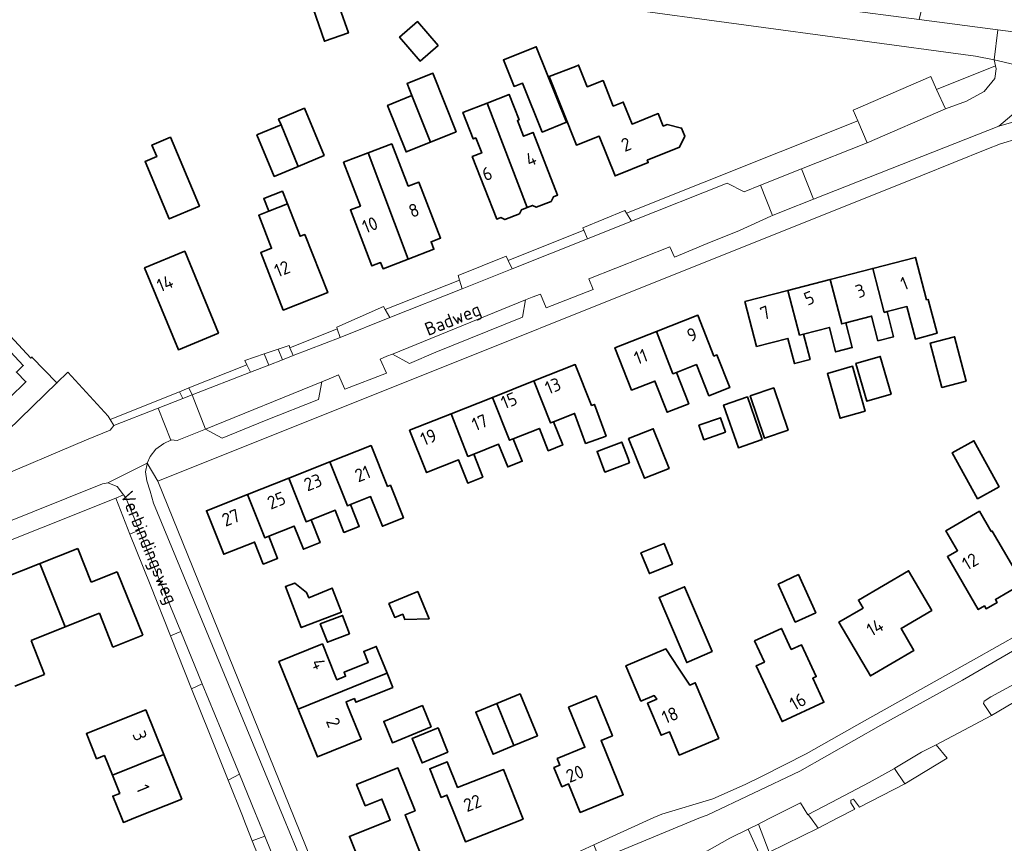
# Model space of a CAD drawing. Header units: metres. Extents: x 244832 to 245816, y 594581 to 595225.
# Tile 27 of 34: x 245302 to 245437, y 594996 to 595109. Entities that reach past the tile are written whole.
import ezdxf
from ezdxf.enums import TextEntityAlignment as Align

# ---------------------------------------------------------------- set-up
doc = ezdxf.new("R2010")
doc.units = ezdxf.units.M
for name, color, linetype, lineweight in [('B-XX-GR-BOS_LOOF-GV', 40, 'Continuous', 13), ('B-XX-GR-GROENVOORZIENING-GV', 80, 'Continuous', 18), ('B-XX-OG-BEBOUWING-GV', 7, 'Continuous', 35), ('B-XX-OG-BEBOUWING-T18', 10, 'Continuous', 18), ('B-XX-OG-TERREIN_ERF-GV', 7, 'Continuous', 18), ('B-XX-OG-TOPOGRAFIE-T18', 10, 'Continuous', 18), ('B-XX-VH-VERHARDING_GESLOTEN-GV', 252, 'Continuous', 18), ('B-XX-VH-VERHARDING_OPEN-GV', 252, 'Continuous', 18), ('N-WE-KG-NIEUWE_BOUWEN-G', 7, 'Continuous', 35)]:
    doc.layers.add(name, color=color, linetype=linetype, lineweight=lineweight)
doc.styles.add('NLCS-ISO-M-T18', font='NLCS-ISO.ttf', dxfattribs={"height": 1.8})

msp = doc.modelspace()

# ---------------------------------------------------------------- linework, layer by layer
at = {"layer": 'B-XX-GR-BOS_LOOF-GV', "color": 252}
msp.add_lwpolyline([(245476.02, 595121.53), (245476.22, 595122.55), (245475.14, 595122.66), (245429.36, 595127.3), (245425.01, 595109.05), (245435.8, 595107.65), (245439.6, 595107.16), (245462.65, 595104.71), (245467.2, 595104.09), (245474.34, 595106.21)], close=True, dxfattribs=at)
at = {"layer": 'B-XX-GR-GROENVOORZIENING-GV', "color": 252}
for points in [[(245435.57, 595102.34), (245435.47, 595102.74), (245427.41, 595099.52), (245428.62, 595096.88), (245431.5, 595097.93), (245433.93, 595099.23), (245435.39, 595101.02)], [(245417.94, 595092.23), (245416.65, 595095.22), (245385.06, 595082.59), (245385.72, 595081.49), (245398.78, 595086.69), (245401.14, 595085.54), (245403.37, 595086.43), (245408.95, 595088.65)], [(245379.73, 595079.1), (245379.24, 595080.27), (245368.88, 595076.13), (245369.43, 595075)], [(245362.59, 595072.27), (245362.24, 595073.47), (245352.1, 595069.43), (245352.71, 595068.34)], [(245345.93, 595065.63), (245345.54, 595066.81), (245339.06, 595064.22), (245339.51, 595063.14)], [(245338.07, 595062.58), (245337.44, 595064.01), (245335.56, 595063.37), (245336.2, 595061.85)], [(245333.67, 595060.87), (245333.19, 595061.88), (245325.26, 595058.72), (245325.71, 595057.77)], [(245324.44, 595057.28), (245323.96, 595058.2), (245314.49, 595054.42), (245315.02, 595053.61), (245321.05, 595055.96)], [(245318.46, 595039.29), (245317.21, 595038.76), (245319.97, 595031.85), (245322.75, 595024.86), (245324.15, 595025.43), (245321.35, 595032.27)], [(245443.72, 595019.43), (245442.7, 595020.92), (245438.58, 595018.58), (245434.84, 595016.5), (245433.92, 595015.9), (245433.84, 595015.58), (245434.89, 595013.95), (245443.92, 595019.28)], [(245327.08, 595018.31), (245325.64, 595017.61), (245328.08, 595011.48), (245330.61, 595005.12), (245332.16, 595005.93), (245329.67, 595011.99)], [(245428.84, 595008.11), (245427.34, 595009.96), (245425.37, 595008.93), (245421.7, 595006.75), (245421.65, 595006.72), (245423.08, 595004.64)], [(245409.83, 595000.4), (245408.83, 595002.01), (245404.82, 595000), (245403.49, 594999.33), (245403.08, 594999.13), (245404.52, 594995.27), (245411.22, 594998.58), (245410.19, 595000), (245409.88, 595000.42)], [(245403.37, 594994.7), (245401.69, 594998.44), (245399.15, 594997.18), (245396.02, 594995.4), (245394.84, 594994.45), (245394.34, 594993.42), (245396.23, 594988.36), (245396.5, 594989.32), (245396.98, 594990.49), (245397.69, 594991.42), (245399.04, 594992.5)], [(245337.39, 594993.19), (245335.62, 594997.49), (245333.92, 594996.84), (245335.62, 594992.56), (245336.74, 594989.74), (245338.55, 594990.36)]]:
    msp.add_lwpolyline(points, close=True, dxfattribs=at)
msp.add_lwpolyline([(245438.28, 595096.49), (245435.92, 595094.5), (245437.97, 595095.08)], dxfattribs=at)
at = {"layer": 'B-XX-OG-BEBOUWING-GV', "color": 252}
for points in [[(245345.83, 595110.7), (245344.21, 595111.24), (245342.23, 595110.56), (245343.78, 595106.09), (245347.05, 595107.23)], [(245359.33, 595105.53), (245356.49, 595108.79), (245354.04, 595106.65), (245356.88, 595103.39)], [(245376.86, 595095.02), (245372.71, 595105.34), (245368.23, 595103.54), (245369.68, 595099.93), (245370.83, 595100.39), (245373.53, 595093.69)], [(245379.68, 595099.86), (245378.5, 595102.84), (245378.07, 595102.67), (245374.49, 595101.27), (245378.21, 595091.9), (245381.3, 595093.14), (245383.49, 595087.69), (245388.01, 595089.51), (245387.88, 595089.84), (245392.31, 595091.62), (245393, 595093.14), (245392.57, 595094.23), (245390.59, 595094.72), (245390.07, 595094.51), (245389.38, 595096.21), (245385.82, 595094.78), (245384.61, 595097.78), (245383.23, 595097.23), (245381.85, 595100.72)], [(245361.8, 595093.7), (245358.61, 595101.72), (245355.07, 595100.31), (245355.73, 595098.67), (245358.27, 595092.29)], [(245358.27, 595092.29), (245355.73, 595098.67), (245352.41, 595097.34), (245354.94, 595090.97)], [(245370.37, 595095.36), (245369, 595098.84), (245366, 595097.66), (245371.47, 595083.38), (245372.2, 595083.67), (245372.71, 595083.41), (245374.75, 595084.22), (245375.07, 595084.86), (245375.64, 595085.08), (245372.28, 595093.63), (245370.98, 595093.12), (245370.14, 595095.26)], [(245343.75, 595090.48), (245341.05, 595096.94), (245337.52, 595095.46), (245337.85, 595094.66), (245340.21, 595089)], [(245371.47, 595083.38), (245366, 595097.66), (245362.7, 595096.37), (245364.12, 595092.76), (245364.46, 595092.9), (245365.27, 595090.83), (245363.98, 595090.33), (245367.33, 595081.79), (245367.87, 595082), (245368.41, 595081.72), (245370.42, 595082.51), (245370.7, 595083.08)], [(245340.21, 595089), (245337.85, 595094.66), (245334.56, 595093.29), (245336.93, 595087.63)], [(245326.72, 595083.55), (245322.75, 595092.99), (245320.21, 595091.92), (245320.88, 595090.34), (245319.27, 595089.66), (245322.58, 595081.81)], [(245355.2, 595086.28), (245352.97, 595092.08), (245349.75, 595090.84), (245355.23, 595076.32), (245358.74, 595077.67), (245358.34, 595078.69), (245359.64, 595079.19), (245356.69, 595086.84)], [(245355.23, 595076.32), (245349.75, 595090.84), (245346.4, 595089.56), (245348.7, 595083.58), (245347.32, 595083.05), (245350.26, 595075.4), (245351.46, 595075.86), (245351.79, 595075)], [(245336.17, 595082.87), (245338.72, 595083.87), (245338.04, 595085.6), (245335.49, 595084.59)], [(245341.11, 595079.71), (245340.46, 595079.46), (245338.72, 595083.87), (245336.17, 595082.87), (245334.8, 595082.33), (245336.57, 595077.82), (245335.07, 595077.23), (245338.16, 595069.37), (245344.24, 595071.75)], [(245329.33, 595066.21), (245324.7, 595077.39), (245319.21, 595075.12), (245323.84, 595063.94)], [(245426.04, 595070.75), (245424.53, 595076.57), (245418.7, 595075.06), (245420.26, 595069.05), (245420.64, 595069.15), (245423.35, 595069.85), (245424.52, 595065.41), (245427.48, 595066.19), (245426.26, 595070.81)], [(245420.26, 595069.05), (245418.7, 595075.06), (245412.88, 595073.55), (245414.45, 595067.48), (245414.99, 595067.62), (245418.52, 595068.54), (245419.4, 595065.16), (245421.53, 595065.71), (245420.64, 595069.15)], [(245414.45, 595067.48), (245412.88, 595073.55), (245407.1, 595072.05), (245408.69, 595065.94), (245409.23, 595066.08), (245412.76, 595066.99), (245413.62, 595063.65), (245415.88, 595064.23), (245414.99, 595067.62)], [(245408.69, 595065.94), (245407.1, 595072.05), (245401.22, 595070.53), (245402.82, 595064.39), (245407.1, 595065.49), (245407.99, 595062.06), (245410.13, 595062.61), (245409.23, 595066.08)], [(245396.99, 595063.07), (245394.8, 595068.65), (245389.13, 595066.43), (245391.39, 595060.66), (245391.88, 595060.85), (245394.61, 595061.92), (245396.3, 595057.65), (245399.16, 595058.78), (245397.41, 595063.23)], [(245389.13, 595066.43), (245383.47, 595064.21), (245385.74, 595058.43), (245388.92, 595059.67), (245390.6, 595055.41), (245393.56, 595056.57), (245391.88, 595060.85), (245391.39, 595060.66)], [(245431.46, 595059.67), (245429.86, 595065.72), (245426.55, 595064.85), (245428.14, 595058.79)], [(245421.22, 595057.86), (245419.71, 595063.03), (245416.4, 595062.07), (245417.9, 595056.9)], [(245380.27, 595056.34), (245378.04, 595061.92), (245372.39, 595059.68), (245374.67, 595053.94), (245375.08, 595054.1), (245377.95, 595055.24), (245379.46, 595051.13), (245382.25, 595052.15), (245380.67, 595056.48)], [(245417.66, 595055.53), (245415.93, 595061.68), (245412.49, 595060.71), (245414.22, 595054.57)], [(245374.67, 595053.94), (245372.39, 595059.68), (245366.73, 595057.43), (245369.06, 595051.57), (245369.58, 595051.78), (245373.14, 595053.19), (245374.36, 595050.14), (245376.34, 595050.93), (245375.08, 595054.1)], [(245369.06, 595051.57), (245366.73, 595057.43), (245361.08, 595055.18), (245363.39, 595049.36), (245364.18, 595049.68), (245367.58, 595051.03), (245368.82, 595047.92), (245370.81, 595048.71), (245369.58, 595051.78)], [(245403.57, 595051.69), (245401.57, 595057.49), (245398.32, 595056.37), (245400.33, 595050.56)], [(245407.13, 595052.94), (245405.17, 595058.72), (245401.95, 595057.63), (245403.91, 595051.84)], [(245363.39, 595049.36), (245361.08, 595055.18), (245355.42, 595052.93), (245357.73, 595047.15), (245362.11, 595048.89), (245363.37, 595045.73), (245365.42, 595046.54), (245364.18, 595049.68)], [(245398.56, 595052.67), (245397.87, 595054.64), (245394.94, 595053.62), (245395.63, 595051.65)], [(245390.87, 595047.71), (245388.7, 595053.15), (245385.34, 595051.81), (245387.51, 595046.37)], [(245352.39, 595045.26), (245350.16, 595050.85), (245344.54, 595048.63), (245346.91, 595042.62), (245347.35, 595042.79), (245350.08, 595043.87), (245351.7, 595039.82), (245354.56, 595040.96), (245352.79, 595045.42)], [(245385.48, 595048.51), (245385.26, 595049.06), (245384.39, 595051.33), (245382.24, 595050.5), (245381.03, 595050.04), (245382.11, 595047.22)], [(245435.96, 595045.22), (245432.5, 595051.5), (245429.55, 595049.87), (245433.01, 595043.59)], [(245346.91, 595042.62), (245344.54, 595048.63), (245338.91, 595046.4), (245341.27, 595040.43), (245341.95, 595040.7), (245345.25, 595042.01), (245346.45, 595038.99), (245348.53, 595039.81), (245347.35, 595042.79)], [(245341.27, 595040.43), (245338.91, 595046.4), (245333.29, 595044.18), (245335.63, 595038.25), (245336.17, 595038.46), (245339.64, 595039.84), (245340.9, 595036.68), (245343.18, 595037.59), (245341.95, 595040.7)], [(245335.63, 595038.25), (245333.29, 595044.18), (245327.66, 595041.95), (245330.03, 595036), (245334.23, 595037.65), (245335.42, 595034.65), (245337.38, 595035.43), (245336.17, 595038.46)], [(245434.88, 595039.09), (245433.27, 595041.87), (245428.69, 595039.2), (245430.27, 595036.47), (245428.9, 595035.67), (245433.11, 595028.44), (245433.95, 595028.93), (245434.18, 595028.54), (245435.67, 595029.4), (245435.44, 595029.8), (245439.19, 595031.99), (245435.01, 595039.17)], [(245391.34, 595034.66), (245390.18, 595037.48), (245387.01, 595036.17), (245388.17, 595033.35)], [(245410.9, 595027.99), (245408.54, 595033.21), (245405.77, 595031.89), (245408.11, 595026.72)], [(245426.76, 595028.29), (245423.59, 595033.73), (245416.74, 595029.73), (245417.37, 595028.64), (245414.07, 595026.72), (245418.36, 595019.37), (245424.29, 595022.84), (245422.55, 595025.83)], [(245341.33, 595030.77), (245339.73, 595032.06), (245338.46, 595031.58), (245340.61, 595025.97), (245346.09, 595028.06), (245344.83, 595031.37), (245341.63, 595030.06)], [(245358.08, 595027.17), (245356.52, 595030.89), (245352.6, 595029.25), (245353.39, 595027.36), (245354.49, 595027.8), (245354.78, 595027.07)], [(245396.77, 595022.69), (245392.98, 595031.56), (245389.49, 595030.07), (245393.27, 595021.2)], [(245347.22, 595025.11), (245346.25, 595027.64), (245343.22, 595026.48), (245344.19, 595023.96)], [(245407.54, 595022.99), (245406.21, 595025.85), (245402.55, 595024.16), (245403.89, 595021.26), (245402.78, 595020.75), (245406.31, 595013.13), (245412.02, 595015.78), (245410.5, 595019.06), (245410.96, 595019.28), (245408.94, 595023.64)], [(245345.26, 595019.4), (245343.5, 595023.74), (245337.56, 595021.36), (245340.2, 595014.83), (245350.64, 595019.05), (245352.33, 595019.74), (245350.85, 595023.4), (245349.16, 595022.72), (245349.77, 595021.21), (245346.46, 595019.88), (245346.68, 595019.33), (245345.48, 595018.85)], [(245392.15, 595020.45), (245390.43, 595023.07), (245384.97, 595020.77), (245387.02, 595015.92), (245388.81, 595016.68), (245389.18, 595016.17), (245387.93, 595015.64), (245389.78, 595011.27), (245390.9, 595011.74), (245392.25, 595008.55), (245397.65, 595010.83), (245394.43, 595018.44), (245393.68, 595018.12)], [(245353.12, 595017.79), (245352.33, 595019.74), (245350.64, 595019.05), (245340.2, 595014.83), (245342.84, 595008.31), (245348.8, 595010.71), (245346.94, 595015.3), (245346.73, 595015.81), (245347.88, 595016.27), (245348.09, 595015.76), (245351.43, 595017.11)], [(245372.87, 595011.16), (245370.5, 595016.91), (245367.32, 595015.59), (245369.66, 595009.84)], [(245383.14, 595011.18), (245380.9, 595016.63), (245377.13, 595015.08), (245379.37, 595009.62), (245375.59, 595008.07), (245375.96, 595007.18), (245375.14, 595006.84), (245376.22, 595004.22), (245377.14, 595004.6), (245378.74, 595000.71), (245384.61, 595003.12), (245381.57, 595010.53)], [(245321.82, 595008.62), (245319.36, 595014.73), (245311.27, 595011.5), (245312.66, 595008.06), (245313.73, 595008.48), (245314.81, 595005.79)], [(245358.37, 595012.41), (245357.17, 595015.32), (245351.88, 595013.16), (245353.07, 595010.24)], [(245369.66, 595009.84), (245367.32, 595015.59), (245364.45, 595014.42), (245366.81, 595008.67)], [(245360.66, 595008.93), (245359.31, 595012.26), (245355.76, 595010.81), (245357.11, 595007.49)], [(245324.28, 595002.51), (245321.82, 595008.62), (245314.81, 595005.79), (245315.81, 595003.32), (245314.87, 595002.94), (245316.05, 595000), (245316.32, 594999.34), (245317.98, 595000)], [(245356.17, 595000.92), (245353.81, 595006.8), (245348.18, 595004.55), (245349.36, 595001.63), (245351.63, 595002.53), (245352.64, 595000), (245352.78, 594999.66), (245347.2, 594997.43), (245349.71, 594991.14), (245357.29, 594994.16), (245354.95, 595000), (245354.8, 595000.37)], [(245361.94, 595004.1), (245360.55, 595007.62), (245358.17, 595006.69), (245359.71, 595002.76), (245360.52, 595003.08), (245361.73, 595000), (245363.03, 594996.71), (245370.92, 594999.81), (245370.84, 595000), (245368.26, 595006.58)]]:
    msp.add_lwpolyline(points, close=True, dxfattribs=at)
for points in [[(245300.51, 595052.91), (245307.24, 595059.42), (245303.82, 595062.95), (245303.67, 595062.81), (245290.65, 595076.8)], [(245289.58, 595075.84), (245302.63, 595061.81), (245301.7, 595060.9), (245302.99, 595059.56), (245300.75, 595057.39)]]:
    msp.add_lwpolyline(points, dxfattribs=at)
at = {"layer": 'B-XX-OG-TERREIN_ERF-GV', "color": 252}
for points in [[(245342.23, 595110.56), (245344.21, 595111.24), (245345.83, 595110.7), (245347.05, 595107.23), (245343.78, 595106.09)], [(245356.49, 595108.79), (245359.33, 595105.53), (245356.88, 595103.39), (245354.04, 595106.65)], [(245368.23, 595103.54), (245372.71, 595105.34), (245376.86, 595095.02), (245373.53, 595093.69), (245370.83, 595100.39), (245369.68, 595099.93)], [(245378.5, 595102.84), (245379.68, 595099.86), (245381.85, 595100.72), (245383.23, 595097.23), (245384.61, 595097.78), (245385.82, 595094.78), (245389.38, 595096.21), (245390.07, 595094.51), (245390.59, 595094.72), (245392.57, 595094.23), (245393, 595093.14), (245392.31, 595091.62), (245387.88, 595089.84), (245388.01, 595089.51), (245383.49, 595087.69), (245381.3, 595093.14), (245378.21, 595091.9), (245374.49, 595101.27), (245378.07, 595102.67)], [(245352.41, 595097.34), (245355.73, 595098.67), (245355.07, 595100.31), (245358.61, 595101.72), (245361.8, 595093.7), (245358.27, 595092.29), (245354.94, 595090.97)], [(245365.27, 595090.83), (245364.46, 595092.9), (245364.12, 595092.76), (245362.7, 595096.37), (245366, 595097.66), (245369, 595098.84), (245370.37, 595095.36), (245370.14, 595095.26), (245370.98, 595093.12), (245372.28, 595093.63), (245375.64, 595085.08), (245375.07, 595084.86), (245374.75, 595084.22), (245372.71, 595083.41), (245372.2, 595083.67), (245371.47, 595083.38), (245370.7, 595083.08), (245370.42, 595082.51), (245368.41, 595081.72), (245367.87, 595082), (245367.33, 595081.79), (245363.98, 595090.33)], [(245337.85, 595094.66), (245337.52, 595095.46), (245341.05, 595096.94), (245343.75, 595090.48), (245340.21, 595089), (245336.93, 595087.63), (245334.56, 595093.29)], [(245326.72, 595083.55), (245322.58, 595081.81), (245319.27, 595089.66), (245320.88, 595090.34), (245320.21, 595091.92), (245322.75, 595092.99)], [(245347.32, 595083.05), (245348.7, 595083.58), (245346.4, 595089.56), (245349.75, 595090.84), (245352.97, 595092.08), (245355.2, 595086.28), (245356.69, 595086.84), (245359.64, 595079.19), (245358.34, 595078.69), (245358.74, 595077.67), (245355.23, 595076.32), (245351.79, 595075), (245351.46, 595075.86), (245350.26, 595075.4)], [(245336.17, 595082.87), (245335.49, 595084.59), (245338.04, 595085.6), (245338.72, 595083.87), (245340.46, 595079.46), (245341.11, 595079.71), (245344.24, 595071.75), (245338.16, 595069.37), (245335.07, 595077.23), (245336.57, 595077.82), (245334.8, 595082.33)], [(245329.33, 595066.21), (245323.84, 595063.94), (245319.21, 595075.12), (245324.7, 595077.39)], [(245402.82, 595064.39), (245401.22, 595070.53), (245407.1, 595072.05), (245412.88, 595073.55), (245418.7, 595075.06), (245424.53, 595076.57), (245426.04, 595070.75), (245426.26, 595070.81), (245427.48, 595066.19), (245424.52, 595065.41), (245423.35, 595069.85), (245420.64, 595069.15), (245421.53, 595065.71), (245419.4, 595065.16), (245418.52, 595068.54), (245414.99, 595067.62), (245415.88, 595064.23), (245413.62, 595063.65), (245412.76, 595066.99), (245409.23, 595066.08), (245410.13, 595062.61), (245407.99, 595062.06), (245407.1, 595065.49)], [(245390.6, 595055.41), (245388.92, 595059.67), (245385.74, 595058.43), (245383.47, 595064.21), (245389.13, 595066.43), (245394.8, 595068.65), (245396.99, 595063.07), (245397.41, 595063.23), (245399.16, 595058.78), (245396.3, 595057.65), (245394.61, 595061.92), (245391.88, 595060.85), (245393.56, 595056.57)], [(245426.55, 595064.85), (245429.86, 595065.72), (245431.46, 595059.67), (245428.14, 595058.79)], [(245416.4, 595062.07), (245419.71, 595063.03), (245421.22, 595057.86), (245417.9, 595056.9)], [(245365.42, 595046.54), (245363.37, 595045.73), (245362.11, 595048.89), (245357.73, 595047.15), (245355.42, 595052.93), (245361.08, 595055.18), (245366.73, 595057.43), (245372.39, 595059.68), (245378.04, 595061.92), (245380.27, 595056.34), (245380.67, 595056.48), (245382.25, 595052.15), (245379.46, 595051.13), (245377.95, 595055.24), (245375.08, 595054.1), (245376.34, 595050.93), (245374.36, 595050.14), (245373.14, 595053.19), (245369.58, 595051.78), (245370.81, 595048.71), (245368.82, 595047.92), (245367.58, 595051.03), (245364.18, 595049.68)], [(245414.22, 595054.57), (245412.49, 595060.71), (245415.93, 595061.68), (245417.66, 595055.53)], [(245400.33, 595050.56), (245398.32, 595056.37), (245401.57, 595057.49), (245403.57, 595051.69)], [(245403.91, 595051.84), (245401.95, 595057.63), (245405.17, 595058.72), (245407.13, 595052.94)], [(245395.63, 595051.65), (245394.94, 595053.62), (245397.87, 595054.64), (245398.56, 595052.67)], [(245390.87, 595047.71), (245387.51, 595046.37), (245385.34, 595051.81), (245388.7, 595053.15)], [(245354.56, 595040.96), (245351.7, 595039.82), (245350.08, 595043.87), (245347.35, 595042.79), (245348.53, 595039.81), (245346.45, 595038.99), (245345.25, 595042.01), (245341.95, 595040.7), (245343.18, 595037.59), (245340.9, 595036.68), (245339.64, 595039.84), (245336.17, 595038.46), (245337.38, 595035.43), (245335.42, 595034.65), (245334.23, 595037.65), (245330.03, 595036), (245327.66, 595041.95), (245333.29, 595044.18), (245338.91, 595046.4), (245344.54, 595048.63), (245350.16, 595050.85), (245352.39, 595045.26), (245352.79, 595045.42)], [(245385.48, 595048.51), (245382.11, 595047.22), (245381.03, 595050.04), (245382.24, 595050.5), (245384.39, 595051.33), (245385.26, 595049.06)], [(245429.55, 595049.87), (245432.5, 595051.5), (245435.96, 595045.22), (245433.01, 595043.59)], [(245428.69, 595039.2), (245433.27, 595041.87), (245434.88, 595039.09), (245435.01, 595039.17), (245439.19, 595031.99), (245435.44, 595029.8), (245435.67, 595029.4), (245434.18, 595028.54), (245433.95, 595028.93), (245433.11, 595028.44), (245428.9, 595035.67), (245430.27, 595036.47)], [(245391.34, 595034.66), (245388.17, 595033.35), (245387.01, 595036.17), (245390.18, 595037.48)], [(245410.9, 595027.99), (245408.11, 595026.72), (245405.77, 595031.89), (245408.54, 595033.21)], [(245423.59, 595033.73), (245426.76, 595028.29), (245422.55, 595025.83), (245424.29, 595022.84), (245418.36, 595019.37), (245414.07, 595026.72), (245417.37, 595028.64), (245416.74, 595029.73)], [(245346.09, 595028.06), (245340.61, 595025.97), (245338.46, 595031.58), (245339.73, 595032.06), (245341.33, 595030.77), (245341.63, 595030.06), (245344.83, 595031.37)], [(245358.08, 595027.17), (245354.78, 595027.07), (245354.49, 595027.8), (245353.39, 595027.36), (245352.6, 595029.25), (245356.52, 595030.89)], [(245396.77, 595022.69), (245393.27, 595021.2), (245389.49, 595030.07), (245392.98, 595031.56)], [(245344.19, 595023.96), (245343.22, 595026.48), (245346.25, 595027.64), (245347.22, 595025.11)], [(245410.96, 595019.28), (245410.5, 595019.06), (245412.02, 595015.78), (245406.31, 595013.13), (245402.78, 595020.75), (245403.89, 595021.26), (245402.55, 595024.16), (245406.21, 595025.85), (245407.54, 595022.99), (245408.94, 595023.64)], [(245348.09, 595015.76), (245347.88, 595016.27), (245346.73, 595015.81), (245346.94, 595015.3), (245348.8, 595010.71), (245342.84, 595008.31), (245340.2, 595014.83), (245337.56, 595021.36), (245343.5, 595023.74), (245345.26, 595019.4), (245345.48, 595018.85), (245346.68, 595019.33), (245346.46, 595019.88), (245349.77, 595021.21), (245349.16, 595022.72), (245350.85, 595023.4), (245352.33, 595019.74), (245353.12, 595017.79), (245351.43, 595017.11)], [(245393.68, 595018.12), (245394.43, 595018.44), (245397.65, 595010.83), (245392.25, 595008.55), (245390.9, 595011.74), (245389.78, 595011.27), (245387.93, 595015.64), (245389.18, 595016.17), (245388.81, 595016.68), (245387.02, 595015.92), (245384.97, 595020.77), (245390.43, 595023.07), (245392.15, 595020.45)], [(245372.87, 595011.16), (245369.66, 595009.84), (245366.81, 595008.67), (245364.45, 595014.42), (245367.32, 595015.59), (245370.5, 595016.91)], [(245383.14, 595011.18), (245381.57, 595010.53), (245384.61, 595003.12), (245378.74, 595000.71), (245377.14, 595004.6), (245376.22, 595004.22), (245375.14, 595006.84), (245375.96, 595007.18), (245375.59, 595008.07), (245379.37, 595009.62), (245377.13, 595015.08), (245380.9, 595016.63)], [(245313.73, 595008.48), (245312.66, 595008.06), (245311.27, 595011.5), (245319.36, 595014.73), (245321.82, 595008.62), (245324.28, 595002.51), (245317.98, 595000), (245316.32, 594999.34), (245316.05, 595000), (245314.87, 595002.94), (245315.81, 595003.32), (245314.81, 595005.79)], [(245358.37, 595012.41), (245353.07, 595010.24), (245351.88, 595013.16), (245357.17, 595015.32)], [(245360.66, 595008.93), (245357.11, 595007.49), (245355.76, 595010.81), (245359.31, 595012.26)], [(245357.29, 594994.16), (245349.71, 594991.14), (245347.2, 594997.43), (245352.78, 594999.66), (245352.64, 595000), (245351.63, 595002.53), (245349.36, 595001.63), (245348.18, 595004.55), (245353.81, 595006.8), (245356.17, 595000.92), (245354.8, 595000.37), (245354.95, 595000)], [(245370.84, 595000), (245370.92, 594999.81), (245363.03, 594996.71), (245361.73, 595000), (245360.52, 595003.08), (245359.71, 595002.76), (245358.17, 595006.69), (245360.55, 595007.62), (245361.94, 595004.1), (245368.26, 595006.58)]]:
    msp.add_lwpolyline(points, close=True, dxfattribs=at)
for points in [[(245290.65, 595076.8), (245303.67, 595062.81), (245303.82, 595062.95), (245307.24, 595059.42), (245308.73, 595060.88), (245314.22, 595054.85), (245314.49, 595054.42), (245323.96, 595058.2), (245325.26, 595058.72), (245333.19, 595061.88), (245332.91, 595062.47), (245335.56, 595063.37), (245337.44, 595064.01), (245338.94, 595064.51), (245339.06, 595064.22), (245345.54, 595066.81), (245345.47, 595067.02), (245351.85, 595069.87), (245352.1, 595069.43), (245362.24, 595073.47), (245362.06, 595074.08), (245368.59, 595076.72), (245368.88, 595076.13), (245379.24, 595080.27), (245379.1, 595080.59), (245384.83, 595082.96), (245385.06, 595082.59), (245416.65, 595095.22), (245416.03, 595096.67), (245426.61, 595101.27), (245427.41, 595099.52), (245435.47, 595102.74), (245435.28, 595103.54), (245432.71, 595104.08), (245384.21, 595110.61)], [(245438.54, 595092.82), (245436.14, 595092.09), (245434.27, 595091.33), (245425.24, 595087.71), (245321.02, 595045.97), (245339.65, 595000), (245346.81, 594982.34), (245364.1, 594989.4), (245376, 594994.26), (245377.61, 594994.91), (245380.6, 594996.28), (245388.76, 595000), (245389.86, 595000.5), (245396.85, 595002.59), (245401.24, 595004.53), (245403.56, 595005.69), (245409.6, 595008.72), (245417.58, 595013.22), (245432.45, 595021.59), (245445.37, 595028.86)], [(245291.12, 594959.81), (245330.96, 594976.16), (245340.65, 594979.94), (245338.05, 594986.46), (245336.98, 594989.15), (245336.74, 594989.74), (245335.62, 594992.56), (245333.92, 594996.84), (245332.67, 594999.98), (245332.66, 595000), (245330.61, 595005.12), (245328.08, 595011.48), (245325.64, 595017.61), (245322.75, 595024.86), (245319.97, 595031.85), (245317.21, 595038.76), (245315.26, 595043.66), (245234.47, 595011.43)], [(245443.92, 595019.28), (245434.89, 595013.95), (245430.34, 595011.56), (245427.34, 595009.96), (245428.84, 595008.11), (245423.08, 595004.64), (245416.88, 595001.45), (245416.04, 595002.54), (245415.69, 595002.39), (245415.68, 595002.04), (245416.26, 595001.16), (245413.99, 595000), (245411.22, 594998.58), (245404.52, 594995.27)]]:
    msp.add_lwpolyline(points, dxfattribs=at)
at = {"layer": 'B-XX-VH-VERHARDING_GESLOTEN-GV', "color": 252}
for points in [[(245413.77, 595110.51), (245386.31, 595114.16), (245344.16, 595119.77), (245302.94, 595125.35), (245297.78, 595126.81), (245296.15, 595119.53), (245297.8, 595120.12), (245300.04, 595120.68), (245302.22, 595121.1), (245319.76, 595119.27), (245374.66, 595111.89), (245377.78, 595111.47), (245384.21, 595110.61), (245432.71, 595104.08), (245435.28, 595103.54), (245435.8, 595107.65), (245425.01, 595109.05)], [(245479.01, 595102.49), (245467.2, 595104.09), (245462.65, 595104.71), (245439.6, 595107.16), (245435.8, 595107.65), (245435.28, 595103.54), (245444.63, 595101.39), (245445.59, 595101.5), (245479.46, 595098.14), (245479.9, 595102.37)], [(245444.63, 595101.39), (245435.28, 595103.54), (245435.47, 595102.74), (245435.57, 595102.34), (245435.39, 595101.02), (245433.93, 595099.23), (245431.5, 595097.93), (245428.62, 595096.88), (245417.94, 595092.23), (245408.95, 595088.65), (245410.59, 595084.52), (245435.92, 595094.5), (245438.28, 595096.49), (245440.28, 595098.85), (245442.48, 595100.65)], [(245371.25, 595070.74), (245372.18, 595071.11), (245373.28, 595071.53), (245374.09, 595069.66), (245380.51, 595072.19), (245379.88, 595073.62), (245390.96, 595078.01), (245391.61, 595076.61), (245396.09, 595078.45), (245400.47, 595080.24), (245404.78, 595082.21), (245405.01, 595082.3), (245403.37, 595086.43), (245401.14, 595085.54), (245398.78, 595086.69), (245385.72, 595081.49), (245379.73, 595079.1), (245369.43, 595075), (245362.59, 595072.27), (245352.71, 595068.34), (245345.93, 595065.63), (245339.51, 595063.14), (245338.07, 595062.58), (245336.2, 595061.85), (245333.67, 595060.87), (245325.71, 595057.77), (245327.55, 595053.08), (245343.43, 595059.56), (245344.41, 595059.97), (245345.72, 595060.5), (245346.56, 595058.54), (245352.26, 595060.75), (245351.4, 595062.64), (245352.32, 595063.05), (245353.09, 595063.36)]]:
    msp.add_lwpolyline(points, close=True, dxfattribs=at)
for points in [[(245289.52, 595036), (245313.45, 595045.64), (245314.2, 595045.74), (245319.58, 595048.43), (245319.97, 595049.36), (245320.77, 595050.34), (245321.86, 595051.12), (245322.8, 595051.6), (245321.05, 595055.96), (245315.02, 595053.61), (245314.52, 595052.93), (245311.27, 595051.63), (245298.18, 595046.07)], [(245345.13, 594983.28), (245338.21, 595000), (245320.43, 595042.99), (245319.96, 595044.61), (245319.54, 595046.02), (245319.35, 595047.26), (245319.56, 595048.37), (245319.58, 595048.43), (245314.2, 595045.74), (245315.46, 595045.27), (245316.35, 595044.11), (245316.65, 595043.71), (245318.46, 595039.29), (245321.35, 595032.27), (245324.15, 595025.43), (245327.08, 595018.31), (245329.67, 595011.99), (245332.16, 595005.93), (245334.37, 595000.55), (245334.59, 595000), (245335.62, 594997.49), (245337.39, 594993.19)], [(245442.66, 595025.59), (245430.95, 595018.81), (245419.8, 595012.65), (245408.73, 595006.34), (245396.06, 595000.36), (245395.18, 595000), (245383.42, 594995.17)], [(245396.02, 594995.4), (245399.15, 594997.18), (245401.69, 594998.44), (245403.08, 594999.13), (245403.49, 594999.33), (245404.82, 595000), (245408.83, 595002.01), (245409.83, 595000.4), (245409.88, 595000.42), (245413.96, 595002.59), (245418.22, 595004.81), (245421.65, 595006.72), (245421.7, 595006.75), (245425.37, 595008.93), (245427.34, 595009.96), (245430.34, 595011.56), (245434.89, 595013.95), (245433.84, 595015.58), (245433.92, 595015.9), (245434.84, 595016.5), (245438.58, 595018.58)]]:
    msp.add_lwpolyline(points, dxfattribs=at)
at = {"layer": 'B-XX-VH-VERHARDING_OPEN-GV', "color": 252}
for points in [[(245427.41, 595099.52), (245426.61, 595101.27), (245416.03, 595096.67), (245416.65, 595095.22), (245417.94, 595092.23), (245428.62, 595096.88)], [(245410.59, 595084.52), (245408.95, 595088.65), (245403.37, 595086.43), (245405.01, 595082.3), (245406.47, 595082.89)], [(245385.06, 595082.59), (245384.83, 595082.96), (245379.1, 595080.59), (245379.24, 595080.27), (245379.73, 595079.1), (245385.72, 595081.49)], [(245368.88, 595076.13), (245368.59, 595076.72), (245362.06, 595074.08), (245362.24, 595073.47), (245362.59, 595072.27), (245369.43, 595075)], [(245352.1, 595069.43), (245351.85, 595069.87), (245345.47, 595067.02), (245345.54, 595066.81), (245345.93, 595065.63), (245352.71, 595068.34)], [(245370.83, 595068.38), (245371.25, 595070.74), (245353.09, 595063.36), (245355.41, 595062.07), (245358.98, 595063.6)], [(245339.06, 595064.22), (245338.94, 595064.51), (245337.44, 595064.01), (245338.07, 595062.58), (245339.51, 595063.14)], [(245336.2, 595061.85), (245335.56, 595063.37), (245332.91, 595062.47), (245333.19, 595061.88), (245333.67, 595060.87)], [(245314.52, 595052.93), (245315.02, 595053.61), (245314.49, 595054.42), (245314.22, 595054.85), (245308.73, 595060.88), (245307.24, 595059.42), (245300.51, 595052.91), (245299.29, 595054.18), (245296.25, 595051.32), (245296.71, 595049.99), (245273.1, 595040.37), (245275.85, 595033.7), (245295.36, 595041.65), (245293.17, 595046.93), (245297.18, 595048.55), (245298.18, 595046.07), (245311.27, 595051.63)], [(245342.96, 595057.14), (245343.43, 595059.56), (245327.55, 595053.08), (245329.79, 595051.87), (245335.8, 595054.31)], [(245325.71, 595057.77), (245324.44, 595057.28), (245321.05, 595055.96), (245322.8, 595051.6), (245322.86, 595051.63), (245323.65, 595051.52), (245327.55, 595053.08)], [(245325.71, 595057.77), (245325.26, 595058.72), (245323.96, 595058.2), (245324.44, 595057.28)], [(245321.02, 595045.97), (245319.58, 595048.43), (245319.56, 595048.37), (245319.35, 595047.26), (245319.54, 595046.02), (245319.96, 595044.61), (245320.43, 595042.99), (245338.21, 595000), (245345.13, 594983.28), (245345.97, 594981.63), (245347.21, 594981), (245346.81, 594982.34), (245339.65, 595000)], [(245316.65, 595043.71), (245316.35, 595044.11), (245315.26, 595043.66), (245317.21, 595038.76), (245318.46, 595039.29)], [(245324.15, 595025.43), (245322.75, 595024.86), (245325.64, 595017.61), (245327.08, 595018.31)], [(245423.08, 595004.64), (245421.65, 595006.72), (245418.22, 595004.81), (245413.96, 595002.59), (245409.88, 595000.42), (245410.19, 595000), (245411.22, 594998.58), (245413.99, 595000), (245416.26, 595001.16), (245415.68, 595002.04), (245415.69, 595002.39), (245416.04, 595002.54), (245416.88, 595001.45)], [(245332.16, 595005.93), (245330.61, 595005.12), (245332.66, 595000), (245332.67, 594999.98), (245333.92, 594996.84), (245335.62, 594997.49), (245334.59, 595000), (245334.37, 595000.55)], [(245404.52, 594995.27), (245403.08, 594999.13), (245401.69, 594998.44), (245403.37, 594994.7)]]:
    msp.add_lwpolyline(points, close=True, dxfattribs=at)
for points in [[(245437.97, 595095.08), (245435.92, 595094.5), (245410.59, 595084.52), (245406.47, 595082.89), (245405.01, 595082.3), (245404.78, 595082.21), (245400.47, 595080.24), (245396.09, 595078.45), (245391.61, 595076.61), (245390.96, 595078.01), (245379.88, 595073.62), (245380.51, 595072.19), (245374.09, 595069.66), (245373.28, 595071.53), (245372.18, 595071.11), (245371.25, 595070.74), (245370.83, 595068.38), (245358.98, 595063.6), (245355.41, 595062.07), (245353.09, 595063.36), (245352.32, 595063.05), (245351.4, 595062.64), (245352.26, 595060.75), (245346.56, 595058.54), (245345.72, 595060.5), (245344.41, 595059.97), (245343.43, 595059.56), (245342.96, 595057.14), (245335.8, 595054.31), (245329.79, 595051.87), (245327.55, 595053.08), (245323.65, 595051.52), (245322.86, 595051.63), (245322.8, 595051.6), (245321.86, 595051.12), (245320.77, 595050.34), (245319.97, 595049.36), (245319.58, 595048.43), (245321.02, 595045.97), (245425.24, 595087.71), (245434.27, 595091.33), (245436.14, 595092.09), (245438.54, 595092.82)], [(245300.75, 595057.39), (245302.99, 595059.56), (245301.7, 595060.9), (245302.63, 595061.81), (245289.58, 595075.84)], [(245234.47, 595011.43), (245315.26, 595043.66), (245316.35, 595044.11), (245315.46, 595045.27), (245314.2, 595045.74), (245313.45, 595045.64), (245289.52, 595036)], [(245445.37, 595028.86), (245432.45, 595021.59), (245417.58, 595013.22), (245409.6, 595008.72), (245403.56, 595005.69), (245401.24, 595004.53), (245396.85, 595002.59), (245389.86, 595000.5), (245388.76, 595000), (245380.6, 594996.28), (245381.38, 594994.35), (245383.42, 594995.17), (245395.18, 595000), (245396.06, 595000.36), (245408.73, 595006.34), (245419.8, 595012.65), (245430.95, 595018.81), (245442.66, 595025.59)]]:
    msp.add_lwpolyline(points, dxfattribs=at)
at = {"layer": 'N-WE-KG-NIEUWE_BOUWEN-G', "color": 252}
for p, q in [((245299.74, 595032.66), (245310.1, 595036.79)), ((245310.1, 595036.79), (245311.93, 595032.19)), ((245308.37, 595026.09), (245304.92, 595034.73)), ((245304.92, 595034.73), (245308.37, 595026.09)), ((245311.93, 595032.19), (245315.48, 595033.61)), ((245315.48, 595033.61), (245318.95, 595024.92)), ((245313.03, 595027.95), (245308.37, 595026.09)), ((245314.89, 595023.31), (245313.03, 595027.95)), ((245308.37, 595026.09), (245303.7, 595024.23)), ((245303.7, 595024.23), (245305.55, 595019.58)), ((245318.95, 595024.92), (245314.89, 595023.31)), ((245305.55, 595019.58), (245301.49, 595017.96))]:
    msp.add_line(p, q, dxfattribs=at)

# ---------------------------------------------------------------- texts
at = {"layer": 'B-XX-OG-BEBOUWING-T18', "color": 252, "style": 'NLCS-ISO-M-T18'}
for s, rotation, p in [('2', 21.7, (245385, 595092)), ('4', 21.8, (245372, 595090)), ('6', 21.8, (245366, 595088)), ('8', 21.8, (245356, 595083)), ('10', 21.8, (245350, 595081)), ('12', 21.8, (245338, 595075)), ('14', 21.8, (245322, 595073)), ('1', 21.5, (245423, 595073)), ('3', 21.5, (245417, 595072)), ('5', 21.5, (245410, 595071)), ('7', 21.5, (245404, 595069)), ('9', 20.3, (245394, 595066)), ('11', 20.3, (245387, 595063)), ('13', 22, (245375, 595059)), ('15', 22, (245369, 595057)), ('17', 22, (245365, 595054)), ('19', 22, (245358, 595052)), ('21', 21.8, (245349, 595047)), ('23', 21.8, (245342.21, 595045.82)), ('25', 21.8, (245337.22, 595043.35)), ('27', 21.8, (245331, 595041)), ('12', 30, (245432, 595035)), ('14', 29.6, (245419, 595026)), ('4', 292.4, (245343, 595021)), ('16', 29.6, (245408.45, 595015.87)), ('18', 22.3, (245391, 595014)), ('2', 292.4, (245345, 595013)), ('3', 292.4, (245318.57, 595011.19)), ('20', 22.3, (245378, 595006)), ('1', 292.4, (245319, 595004)), ('22', 21.4, (245364, 595002))]:
    msp.add_text(s, height=1.8, rotation=rotation, dxfattribs=at).set_placement(p, align=Align.MIDDLE_CENTER)
at = {"layer": 'B-XX-OG-TOPOGRAFIE-T18', "color": 252, "style": 'NLCS-ISO-M-T18'}
for s, rotation, p in [('Badweg', 21.8, (245361.32, 595068.13)), ('Verbindingsweg', 292.4, (245319.84, 595036.91))]:
    msp.add_text(s, height=1.8, rotation=rotation, dxfattribs=at).set_placement(p, align=Align.MIDDLE_CENTER)

doc.saveas('drawing.dxf')
